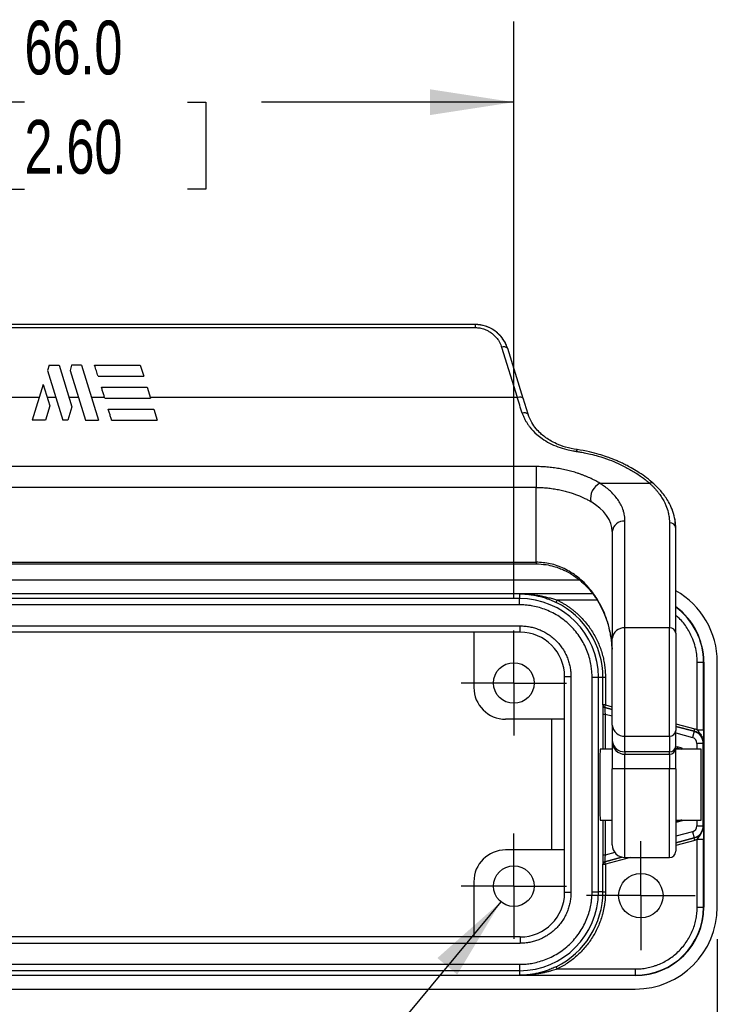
# Model space of a CAD drawing. Header units: millimetres. Extents: x 8 to 546, y 13 to 419.
# Tile 5 of 13: x 102 to 157, y 148 to 226. Entities that reach past the tile are written whole.
import ezdxf

# ---------------------------------------------------------------- set-up
doc = ezdxf.new("R2010")
doc.units = ezdxf.units.MM
doc.header["$LTSCALE"] = 2
doc.linetypes.add('SLD-Center', pattern=[19.05, 15.24, -1.27, 1.27, -1.27])
doc.linetypes.add('SLD-Solid', pattern=[0])
doc.layers.add('CENTER', color=40, linetype='SLD-Center')
doc.layers.add('DIMENSIONS', color=140, linetype='SLD-Solid', lineweight=25)
doc.styles.add('SLDTEXTSTYLE0', font='TXT', dxfattribs={"width": 0.7})
doc.dimstyles.new('SLDDIMSTYLE0', dxfattribs={"dimtxt": 4.316016, "dimasz": 6.604, "dimexe": 0, "dimexo": 0.0625, "dimgap": 1.079004, "dimtad": 0, "dimtih": 1, "dimtoh": 1, "dimrnd": 1e-09, "dimzin": 4, "dimdsep": 46, "dimtxsty": 'SLDTEXTSTYLE0', "dimsah": 1, "dimcen": 0.09, "dimadec": 0, "dimazin": 1, "dimtfac": 1, "dimtofl": 0, "dimtmove": 0, "dimatfit": 3, "dimfxl": 0, "dimfrac": 2, "dimtolj": 1, "dimtzin": 12, "dimarcsym": 0})
doc.dimstyles.new('SLDDIMSTYLE1', dxfattribs={"dimtxt": 4.316016, "dimasz": 6.604, "dimexe": 0, "dimexo": 0.0625, "dimgap": 1.079004, "dimtad": 0, "dimtih": 1, "dimtoh": 1, "dimrnd": 1e-09, "dimzin": 12, "dimdsep": 46, "dimtxsty": 'SLDTEXTSTYLE0', "dimsah": 1, "dimcen": 0, "dimadec": 0, "dimazin": 3, "dimtfac": 1, "dimtofl": 0, "dimtmove": 0, "dimatfit": 3, "dimfxl": 0, "dimfrac": 2, "dimtolj": 1, "dimtzin": 12, "dimarcsym": 0})

# ---------------------------------------------------------------- blocks, each defined once
blk = doc.blocks.new('_D')
at = {"layer": 'DIMENSIONS'}
for p, q in [((75.073, 180.165), (75.073, 225.588)), ((141.073, 180.165), (141.073, 225.588)), ((75.073, 219.238), (96.691, 219.238)), ((102.539, 219.238), (101.089, 219.238)), ((101.089, 219.238), (101.089, 212.378)), ((115.364, 219.238), (116.813, 219.238)), ((116.813, 219.238), (116.813, 212.378)), ((141.073, 219.238), (121.212, 219.238)), ((101.089, 212.378), (102.539, 212.378)), ((116.813, 212.378), (115.364, 212.378))]:
    blk.add_line(p, q, dxfattribs=at)
for points in [[(75.073, 219.238), (81.677, 218.222), (81.677, 220.254)], [(141.073, 219.238), (134.469, 220.254), (134.469, 218.222)]]:
    blk.add_solid(points, dxfattribs=at)
at = {"layer": 'DIMENSIONS', "char_height": 4.2333, "attachment_point": 1, "style": 'SLDTEXTSTYLE0'}
for s, insert in [('66.0', (102.539, 225.661)), ('2.60', (102.539, 217.835))]:
    blk.add_mtext(s, dxfattribs=dict(at, insert=insert))
blk = doc.blocks.new('_D_2')
at = {"layer": 'DIMENSIONS'}
for p, q in [((140.051, 156.254), (121.642, 134.065)), ((121.642, 134.065), (110.529, 134.065))]:
    blk.add_line(p, q, dxfattribs=at)
blk.add_solid([(140.051, 156.254), (135.053, 151.82), (136.616, 150.523)], dxfattribs=at)
at = {"layer": 'DIMENSIONS', "char_height": 4.2333, "attachment_point": 1, "style": 'SLDTEXTSTYLE0'}
for s, insert in [('M3', (91.467, 139.522)), ('THREAD', (83.93, 132.663))]:
    blk.add_mtext(s, dxfattribs=dict(at, insert=insert))
blk = doc.blocks.new('_D_3')
at = {"layer": 'DIMENSIONS'}
for p, q in [((59.052, 153.295), (59.052, 106.17)), ((157.094, 153.295), (157.094, 106.17)), ((59.052, 112.52), (99.87, 112.52)), ((105.718, 112.52), (104.268, 112.52)), ((104.268, 112.52), (104.268, 105.661)), ((118.543, 112.52), (119.993, 112.52)), ((119.993, 112.52), (119.993, 105.661)), ((157.094, 112.52), (124.391, 112.52)), ((104.268, 105.661), (105.718, 105.661)), ((119.993, 105.661), (118.543, 105.661))]:
    blk.add_line(p, q, dxfattribs=at)
for points in [[(59.052, 112.52), (65.656, 111.504), (65.656, 113.536)], [(157.094, 112.52), (150.49, 113.536), (150.49, 111.504)]]:
    blk.add_solid(points, dxfattribs=at)
at = {"layer": 'DIMENSIONS', "char_height": 4.2333, "attachment_point": 1, "style": 'SLDTEXTSTYLE0'}
for s, insert in [('98.0', (105.718, 118.943)), ('3.86', (105.718, 111.118))]:
    blk.add_mtext(s, dxfattribs=dict(at, insert=insert))
blk = doc.blocks.new('SW_CENTERMARKSYMBOL_1')
at = {"layer": 'CENTER', "color": 0}
for p, q in [((0, 2.54), (0, 4.14)), ((0, 0), (0, 2.54)), ((-2.54, 0), (-4.14, 0)), ((0, 0), (-2.54, 0)), ((0, 0), (0, -2.54)), ((0, 0), (2.54, 0)), ((2.54, 0), (4.14, 0)), ((0, -2.54), (0, -4.14))]:
    blk.add_line(p, q, dxfattribs=at)
blk = doc.blocks.new('SW_CENTERMARKSYMBOL_2')
at = {"layer": 'CENTER', "color": 0}
for p, q in [((0, 2.54), (0, 4.14)), ((0, 0), (0, 2.54)), ((-2.54, 0), (-4.14, 0)), ((0, 0), (-2.54, 0)), ((0, 0), (0, -2.54)), ((0, 0), (2.54, 0)), ((2.54, 0), (4.14, 0)), ((0, -2.54), (0, -4.14))]:
    blk.add_line(p, q, dxfattribs=at)
blk = doc.blocks.new('SW_CENTERMARKSYMBOL_5')
at = {"layer": 'CENTER', "color": 0}
for p, q in [((0, 2.54), (0, 4.29)), ((0, 0), (0, 2.54)), ((-2.54, 0), (-4.29, 0)), ((0, 0), (-2.54, 0)), ((0, 0), (0, -2.54)), ((0, 0), (2.54, 0)), ((2.54, 0), (4.29, 0)), ((0, -2.54), (0, -4.29))]:
    blk.add_line(p, q, dxfattribs=at)

msp = doc.modelspace()

# ---------------------------------------------------------------- linework, layer by layer
for p, q in [((138.026, 201.735), (78.12, 201.735)), ((138.026, 201.735), (138.026, 201.485)), ((78.12, 201.485), (138.026, 201.485)), ((140.113, 199.933), (141.331, 195.995)), ((141.809, 195.893), (140.591, 199.831)), ((104.49, 198.514), (104.361, 198.095)), ((104.361, 198.095), (105.571, 194.184)), ((104.49, 198.514), (105.266, 198.514)), ((105.266, 198.514), (106.277, 195.246)), ((106.253, 198.514), (106.124, 198.095)), ((106.124, 198.095), (107.334, 194.184)), ((107.029, 198.514), (106.253, 198.514)), ((107.029, 198.514), (108.369, 194.184)), ((108.065, 198.514), (111.656, 198.514)), ((111.656, 198.514), (111.924, 197.648)), ((108.333, 197.648), (111.924, 197.648)), ((104.021, 196.997), (103.15, 194.184)), ((104.021, 196.997), (104.539, 195.324)), ((108.601, 196.782), (112.192, 196.782)), ((112.192, 196.782), (112.46, 195.916)), ((74.815, 195.995), (103.711, 195.995)), ((104.331, 195.995), (105.01, 195.995)), ((106.046, 195.995), (106.774, 195.995)), ((107.809, 195.995), (108.844, 195.995)), ((108.869, 195.916), (112.46, 195.916)), ((112.435, 195.995), (141.331, 195.995)), ((142.199, 194.65), (141.8, 195.915)), ((141.809, 195.893), (141.814, 195.857)), ((104.539, 195.324), (104.186, 194.184)), ((106.277, 195.246), (105.949, 194.184)), ((109.137, 195.05), (112.728, 195.05)), ((112.728, 195.05), (112.996, 194.184)), ((104.186, 194.184), (103.15, 194.184)), ((105.949, 194.184), (105.571, 194.184)), ((107.334, 194.184), (108.369, 194.184)), ((109.404, 194.184), (112.996, 194.184)), ((142.823, 190.532), (73.323, 190.532)), ((142.823, 190.532), (142.823, 188.893)), ((142.823, 188.893), (73.323, 188.893)), ((142.823, 183.005), (142.823, 188.893)), ((147.853, 189.222), (151.763, 189.222)), ((149.823, 177.827), (149.823, 186.246)), ((148.823, 185.408), (148.823, 176.988)), ((153.323, 186.108), (153.323, 177.827)), ((153.823, 177.408), (153.823, 185.688)), ((73.323, 183.005), (142.823, 183.005)), ((73.323, 182.871), (142.823, 182.871)), ((142.823, 183.005), (142.823, 182.871)), ((146.237, 181.592), (69.905, 181.592)), ((68.878, 180.537), (147.259, 180.537)), ((141.523, 180.144), (74.623, 180.144)), ((141.523, 180.51), (141.523, 180.144)), ((147.28, 180.51), (141.523, 180.51)), ((141.523, 179.644), (141.523, 180.144)), ((144.407, 179.831), (144.495, 180.01)), ((147.617, 180.01), (144.495, 180.01)), ((141.523, 179.644), (74.623, 179.644)), ((74.573, 177.985), (141.573, 177.985)), ((141.573, 177.485), (141.573, 177.985)), ((149.823, 169.303), (149.823, 177.827)), ((153.323, 177.827), (149.823, 177.827)), ((153.323, 169.303), (153.323, 177.827)), ((141.573, 177.485), (74.573, 177.485)), ((137.923, 177.485), (137.923, 173.135)), ((155.512, 169.806), (155.512, 175.135)), ((155.512, 175.135), (156.012, 175.135)), ((156.012, 169.806), (156.012, 175.135)), ((156.012, 175.135), (156.038, 175.135)), ((156.038, 175.135), (156.038, 155.835)), ((157.094, 155.835), (157.094, 175.135)), ((145.073, 156.985), (145.073, 173.985)), ((145.573, 173.985), (145.073, 173.985)), ((145.573, 173.985), (145.573, 156.985)), ((147.232, 157.035), (147.232, 173.935)), ((147.232, 173.935), (147.732, 173.935)), ((147.732, 157.035), (147.732, 173.935)), ((147.732, 173.935), (148.086, 173.935)), ((148.086, 171.762), (148.086, 173.935)), ((148.086, 173.935), (148.286, 173.935)), ((148.286, 173.935), (148.286, 171.762)), ((148.086, 171.762), (148.081, 171.758)), ((148.286, 171.762), (148.086, 171.762)), ((148.234, 171.569), (148.229, 171.564)), ((148.229, 171.564), (148.823, 171.405)), ((148.234, 171.569), (148.286, 171.762)), ((148.823, 171.411), (148.234, 171.569)), ((148.286, 171.762), (148.823, 171.618)), ((145.073, 170.635), (140.423, 170.635)), ((144.073, 160.335), (144.073, 170.635)), ((148.069, 171.036), (148.269, 171.036)), ((148.069, 171.036), (148.069, 168.285)), ((148.269, 171.036), (148.269, 168.285)), ((148.269, 171.036), (148.823, 170.888)), ((148.823, 170.17), (148.823, 168.939)), ((153.823, 170.278), (155.313, 169.879)), ((155.261, 169.686), (153.823, 170.071)), ((153.823, 170.066), (155.26, 169.681)), ((155.261, 169.686), (155.313, 169.879)), ((149.823, 169.303), (153.323, 169.303)), ((149.823, 168.073), (149.823, 169.303)), ((153.323, 169.303), (153.323, 168.073)), ((153.823, 168.506), (153.823, 169.736)), ((153.823, 169.548), (155.13, 169.198)), ((155.26, 169.681), (155.13, 169.198)), ((155.261, 169.686), (155.26, 169.681)), ((155.512, 169.806), (156.012, 169.806)), ((148.823, 168.939), (148.823, 168.872)), ((148.823, 168.872), (148.823, 166.735)), ((153.823, 168.428), (153.823, 168.506)), ((153.936, 168.455), (153.823, 168.425)), ((153.823, 166.735), (153.823, 168.372)), ((153.823, 168.321), (153.936, 168.352)), ((153.936, 168.455), (153.936, 168.352)), ((154.323, 168.351), (153.936, 168.455)), ((154.184, 168.285), (153.936, 168.352)), ((154.223, 168.275), (154.323, 168.351)), ((154.323, 168.285), (154.323, 168.351)), ((155.994, 168.723), (155.494, 168.723)), ((155.494, 168.723), (155.494, 168.285)), ((155.994, 162.247), (155.994, 168.723)), ((155.994, 168.723), (156, 168.723)), ((148.823, 168.285), (147.88, 168.285)), ((153.323, 168.073), (149.823, 168.073)), ((149.823, 168.073), (149.823, 167.872)), ((149.823, 167.872), (153.323, 167.872)), ((149.823, 166.735), (149.823, 167.872)), ((153.323, 167.872), (153.323, 168.073)), ((153.323, 167.872), (153.323, 166.735)), ((155.823, 168.285), (153.823, 168.285)), ((155.823, 162.685), (155.823, 168.285)), ((149.823, 166.735), (148.823, 166.735)), ((149.823, 159.735), (149.823, 166.735)), ((153.323, 166.735), (149.823, 166.735)), ((153.323, 159.735), (153.323, 166.735)), ((153.823, 166.735), (153.323, 166.735)), ((147.88, 162.685), (148.823, 162.685)), ((148.069, 162.685), (148.069, 159.934)), ((148.269, 162.685), (148.269, 159.934)), ((153.823, 162.685), (155.823, 162.685)), ((153.823, 162.588), (154.184, 162.685)), ((154.323, 162.619), (153.823, 162.485)), ((154.323, 162.619), (154.223, 162.696)), ((154.323, 162.685), (154.323, 162.619)), ((155.494, 162.685), (155.494, 162.247)), ((155.494, 162.247), (155.994, 162.247)), ((156, 162.247), (155.994, 162.247)), ((155.13, 161.773), (153.823, 161.422)), ((155.13, 161.773), (155.26, 161.29)), ((155.26, 161.29), (153.823, 160.905)), ((153.823, 160.899), (155.261, 161.284)), ((155.313, 161.091), (153.823, 160.692)), ((155.26, 161.29), (155.261, 161.284)), ((155.313, 161.091), (155.261, 161.284)), ((156.012, 161.164), (155.512, 161.164)), ((155.512, 155.835), (155.512, 161.164)), ((156.012, 155.835), (156.012, 161.164)), ((145.073, 160.335), (140.423, 160.335)), ((148.269, 159.934), (148.069, 159.934)), ((149.022, 160.136), (148.269, 159.934)), ((148.081, 159.213), (148.086, 159.209)), ((148.086, 157.035), (148.086, 159.209)), ((148.086, 159.209), (148.286, 159.209)), ((149.575, 159.766), (148.229, 159.406)), ((148.229, 159.406), (148.234, 159.402)), ((148.234, 159.402), (149.586, 159.764)), ((148.286, 159.209), (148.234, 159.402)), ((150.252, 159.735), (148.286, 159.209)), ((148.286, 159.209), (148.286, 157.035)), ((149.823, 159.735), (153.323, 159.735)), ((137.923, 157.835), (137.923, 153.485)), ((145.573, 156.985), (145.073, 156.985)), ((147.232, 157.035), (147.732, 157.035)), ((148.086, 157.035), (147.732, 157.035)), ((148.086, 157.035), (148.286, 157.035)), ((155.512, 155.835), (156.012, 155.835)), ((156.038, 155.835), (156.012, 155.835)), ((141.573, 153.485), (74.573, 153.485)), ((74.573, 152.985), (141.573, 152.985)), ((141.573, 153.485), (141.573, 152.985)), ((74.623, 151.327), (141.523, 151.327)), ((141.523, 151.327), (141.523, 150.827)), ((74.623, 150.827), (141.523, 150.827)), ((141.523, 150.827), (141.523, 150.46)), ((144.495, 150.96), (144.407, 151.14)), ((144.495, 150.96), (150.637, 150.96)), ((150.637, 150.96), (150.637, 150.46)), ((150.637, 150.434), (65.509, 150.434)), ((141.523, 150.46), (150.637, 150.46)), ((150.637, 150.46), (150.637, 150.434)), ((65.509, 149.378), (150.637, 149.378))]:
    msp.add_line(p, q)
at = {"flags": 128}
for points in [[(140.591, 199.831), (140.587, 199.842), (140.581, 199.853)], [(141.331, 195.995), (141.426, 196.012), (141.516, 196.019), (141.6, 196.015), (141.673, 196.001), (141.733, 195.977), (141.778, 195.944), (141.805, 195.904), (141.809, 195.893)]]:
    msp.add_lwpolyline(points, dxfattribs=at)
for centre, radius in [((141.073, 173.485), 1.6), ((141.073, 157.485), 1.6), ((151.073, 156.735), 1.75)]:
    msp.add_circle(centre, radius)
for centre, radius, start, end in [((140.28, 199.504), 0.461, 49.15454, 111.27389), ((141.886, 194.34), 0.441, 44.83275, 110.1945), ((146.19, 191.714), 0.209, 130.92616, 174.69813), ((151.89, 188.914), 0.332, 49.93225, 112.35607), ((148.436, 188.032), 1.325, 116.06923, 190.9168), ((149.749, 185.319), 0.93, 85.42667, 174.54447), ((153.36, 185.644), 0.465, 5.45553, 94.57333), ((150.637, 175.135), 6.457, 0, 60.4323), ((141.523, 173.935), 6.209, 0, 90), ((141.523, 173.935), 6.563, 0, 63.93394), ((150.637, 175.135), 5.401, 0, 53.84941), ((150.637, 175.135), 5.375, 0, 53.64406), ((149.749, 176.9), 0.93, 85.42667, 174.54447), ((153.36, 177.363), 0.465, 5.45553, 94.57333), ((141.573, 173.985), 3.5, 0, 90), ((148.281, 171.758), 0.2, 180.01484, 254.98516), ((148.286, 171.762), 0.2, 180.01484, 254.98516), ((149.761, 170.242), 0.94, 184.40195, 273.81126), ((153.354, 169.773), 0.47, 266.18874, 355.59805), ((155.003, 168.723), 0.491, 0, 75), ((155.003, 168.723), 0.991, 0, 75), ((155.003, 168.723), 0.997, 0, 75), ((149.761, 169.011), 0.94, 184.40195, 273.81126), ((149.823, 168.872), 1, 180, 270), ((153.354, 168.542), 0.47, 266.18874, 355.59805), ((153.323, 168.372), 0.5, 270, 0), ((155.003, 162.247), 0.491, 285, 360), ((155.003, 162.247), 0.991, 285, 0), ((155.003, 162.247), 0.997, 285, 0), ((149.823, 160.735), 1, 180, 270), ((153.323, 160.235), 0.5, 270, 0), ((148.281, 159.213), 0.2, 105.01484, 179.98516), ((148.286, 159.208), 0.2, 105.01484, 179.98516), ((141.523, 157.035), 6.209, 270, 0), ((141.573, 156.985), 3.5, 270, 0), ((141.523, 157.035), 6.563, 296.06606, 0), ((150.637, 155.835), 5.375, 270, 0), ((150.637, 155.835), 5.401, 270, 0), ((150.637, 155.835), 6.457, 270, 0)]:
    msp.add_arc(centre, radius, start, end)
for centre, major_axis, ratio, start_param, end_param in [((140.423, 173.135), (-1.768, -1.768), 0.999924, 5.497825, 7.068545), ((147.88, 165.485), (0, 2.8), 0.017455, 0, 3.141593), ((140.423, 157.835), (-1.768, 1.768), 0.999924, 5.497825, 7.068545)]:
    msp.add_ellipse(centre, major_axis=major_axis, ratio=ratio, start_param=start_param, end_param=end_param)
for points, knots in [([(140.545, 199.923), (140.507, 200.032), (140.429, 200.25), (140.264, 200.518), (140.101, 200.738), (139.948, 200.91), (139.79, 201.06), (139.564, 201.245), (139.254, 201.44), (138.727, 201.67), (138.303, 201.71), (138.026, 201.735)], [0, 0, 0, 0, 0.110292, 0.219883, 0.294523, 0.365043, 0.431463, 0.493802, 0.630798, 0.75868, 1, 1, 1, 1]), ([(140.582, 199.852), (140.469, 200.114), (140.249, 200.625), (139.629, 201.222), (138.878, 201.646), (138.308, 201.703), (138.026, 201.731)], [0, 0, 0, 0, 0.263281, 0.51635, 0.760315, 1, 1, 1, 1]), ([(138.026, 201.485), (138.066, 201.484), (138.156, 201.483), (138.307, 201.468), (138.487, 201.437), (138.742, 201.367), (139.03, 201.242), (139.311, 201.063), (139.579, 200.835), (139.79, 200.588), (139.949, 200.331), (140.047, 200.129), (140.092, 199.996), (140.113, 199.933)], [0, 0, 0, 0, 0.040477, 0.091669, 0.153745, 0.227081, 0.362867, 0.479096, 0.581069, 0.743451, 0.837805, 0.923433, 1, 1, 1, 1]), ([(108.333, 197.648), (108.289, 197.789), (108.201, 198.075), (108.11, 198.367), (108.065, 198.514)], [0, 0, 0, 0, 0.494495, 1, 1, 1, 1]), ([(108.869, 195.916), (108.84, 196.01), (108.781, 196.198), (108.692, 196.487), (108.631, 196.683), (108.601, 196.782)], [0, 0, 0, 0, 0.329321, 0.662653, 1, 1, 1, 1]), ([(109.404, 194.184), (109.376, 194.277), (109.318, 194.464), (109.228, 194.753), (109.167, 194.951), (109.137, 195.05)], [0, 0, 0, 0, 0.329885, 0.663216, 1, 1, 1, 1]), ([(141.733, 194.754), (141.752, 194.702), (141.79, 194.591), (141.861, 194.42), (141.95, 194.236), (142.058, 194.041), (142.189, 193.837), (142.441, 193.494), (142.805, 193.114), (143.331, 192.705), (143.883, 192.373), (144.531, 192.085), (145.157, 191.891), (145.644, 191.785), (145.897, 191.747), (145.983, 191.734)], [0, 0, 0, 0, 0.032571, 0.068813, 0.10872, 0.152293, 0.199544, 0.250492, 0.399355, 0.499564, 0.621437, 0.749114, 0.872817, 0.956746, 1, 1, 1, 1]), ([(146.054, 191.872), (145.745, 191.929), (145.176, 192.034), (144.461, 192.305), (143.921, 192.585), (143.511, 192.862), (143.153, 193.159), (142.8, 193.53), (142.444, 194.024), (142.285, 194.431), (142.199, 194.65)], [0, 0, 0, 0, 0.169382, 0.31185, 0.429973, 0.5244, 0.609901, 0.717196, 0.847201, 1, 1, 1, 1]), ([(145.983, 191.734), (146.068, 191.721), (146.28, 191.69), (146.658, 191.622), (147.153, 191.514), (147.813, 191.338), (148.547, 191.092), (149.279, 190.789), (149.982, 190.446), (150.562, 190.111), (151.026, 189.802), (151.332, 189.577), (151.572, 189.388), (151.704, 189.273), (151.763, 189.222)], [0, 0, 0, 0, 0.035971, 0.089936, 0.161646, 0.250848, 0.383324, 0.500198, 0.608515, 0.749359, 0.828936, 0.897248, 0.954284, 1, 1, 1, 1]), ([(152.103, 189.169), (151.915, 189.331), (151.566, 189.631), (150.992, 190.031), (150.473, 190.35), (150.023, 190.596), (149.639, 190.787), (149.31, 190.938), (149.016, 191.063), (148.705, 191.186), (148.304, 191.333), (147.736, 191.515), (146.972, 191.718), (146.381, 191.817), (146.054, 191.872)], [0, 0, 0, 0, 0.133883, 0.248278, 0.343842, 0.420827, 0.481539, 0.534103, 0.57924, 0.619115, 0.677057, 0.759554, 0.866987, 1, 1, 1, 1]), ([(147.853, 189.222), (147.8, 189.253), (147.692, 189.317), (147.521, 189.411), (147.341, 189.503), (147.153, 189.594), (146.956, 189.684), (146.75, 189.771), (146.535, 189.856), (146.311, 189.938), (146.018, 190.037), (145.652, 190.147), (145.208, 190.26), (144.75, 190.356), (144.281, 190.433), (143.802, 190.489), (143.315, 190.525), (142.987, 190.53), (142.823, 190.532)], [0, 0, 0, 0, 0.041807, 0.084254, 0.127351, 0.17111, 0.215543, 0.26066, 0.306472, 0.35299, 0.400224, 0.484849, 0.569714, 0.654874, 0.740394, 0.826352, 0.912847, 1, 1, 1, 1]), ([(142.823, 188.893), (142.899, 188.892), (143.05, 188.891), (143.275, 188.882), (143.499, 188.868), (143.721, 188.848), (143.941, 188.823), (144.159, 188.793), (144.374, 188.758), (144.587, 188.719), (144.796, 188.675), (145.003, 188.626), (145.266, 188.558), (145.695, 188.432), (146.188, 188.251), (146.635, 188.05), (146.925, 187.901), (147.075, 187.815), (147.135, 187.781)], [0, 0, 0, 0, 0.045988, 0.091785, 0.137422, 0.182927, 0.228327, 0.273645, 0.318905, 0.364127, 0.409331, 0.454534, 0.499754, 0.585446, 0.749122, 0.860082, 0.943868, 1, 1, 1, 1]), ([(149.823, 186.246), (149.822, 186.29), (149.821, 186.393), (149.805, 186.572), (149.769, 186.799), (149.687, 187.113), (149.541, 187.472), (149.322, 187.85), (149.049, 188.217), (148.726, 188.558), (148.383, 188.852), (148.1, 189.062), (147.925, 189.175), (147.853, 189.222)], [0, 0, 0, 0, 0.040315, 0.095827, 0.166439, 0.252019, 0.390549, 0.50683, 0.620473, 0.758047, 0.862872, 0.943395, 1, 1, 1, 1]), ([(151.763, 189.222), (151.819, 189.171), (151.929, 189.068), (152.085, 188.911), (152.232, 188.75), (152.37, 188.587), (152.499, 188.422), (152.62, 188.253), (152.731, 188.083), (152.833, 187.911), (152.941, 187.707), (153.09, 187.381), (153.217, 186.994), (153.292, 186.603), (153.319, 186.329), (153.322, 186.173), (153.323, 186.108)], [0, 0, 0, 0, 0.054542, 0.109224, 0.164047, 0.219007, 0.274104, 0.329333, 0.384689, 0.440167, 0.49576, 0.578819, 0.748695, 0.856273, 0.940084, 1, 1, 1, 1]), ([(153.815, 185.764), (153.798, 186.01), (153.765, 186.482), (153.558, 187.153), (153.229, 187.84), (152.767, 188.517), (152.313, 188.963), (152.103, 189.169)], [0, 0, 0, 0, 0.204232, 0.393463, 0.56757, 0.800378, 1, 1, 1, 1]), ([(153.823, 185.688), (153.82, 185.808), (153.813, 186.027), (153.777, 186.295), (153.746, 186.442), (153.735, 186.492)], [0, 0, 0, 0, 0.447762, 0.814033, 1, 1, 1, 1]), ([(148.808, 176.199), (148.806, 176.273), (148.799, 176.51), (148.753, 176.912), (148.673, 177.424), (148.557, 177.936), (148.383, 178.529), (148.143, 179.155), (147.82, 179.805), (147.463, 180.381), (146.928, 181.09), (146.297, 181.709), (145.584, 182.209), (144.878, 182.594), (143.96, 182.93), (143.199, 182.98), (142.823, 183.005)], [0, 0, 0, 0, 0.022267, 0.071601, 0.121358, 0.178145, 0.229585, 0.306976, 0.379562, 0.447394, 0.510534, 0.646413, 0.710375, 0.771847, 0.887476, 1, 1, 1, 1]), ([(142.823, 182.871), (143.085, 182.859), (143.559, 182.838), (144.177, 182.695), (144.641, 182.541), (145.137, 182.33), (145.732, 182.002), (146.36, 181.527), (146.925, 180.973), (147.431, 180.349), (147.872, 179.636), (148.238, 178.858), (148.521, 178.044), (148.737, 177.129), (148.789, 176.48), (148.816, 176.143)], [0, 0, 0, 0, 0.079167, 0.142882, 0.190813, 0.226989, 0.305499, 0.395652, 0.463927, 0.544263, 0.63779, 0.716815, 0.803524, 0.897948, 1, 1, 1, 1]), ([(141.523, 180.51), (141.598, 180.509), (141.739, 180.507), (141.936, 180.496), (142.105, 180.482), (142.336, 180.457), (142.625, 180.414), (142.996, 180.339), (143.35, 180.245), (143.674, 180.14), (143.949, 180.036), (144.184, 179.937), (144.334, 179.865), (144.407, 179.831)], [0, 0, 0, 0, 0.077245, 0.144688, 0.202334, 0.250189, 0.382625, 0.500296, 0.632178, 0.750177, 0.838354, 0.921542, 1, 1, 1, 1]), ([(141.523, 180.51), (141.63, 180.509), (141.834, 180.506), (142.126, 180.49), (142.389, 180.468), (142.625, 180.442), (142.831, 180.415), (143.106, 180.372), (143.442, 180.308), (143.834, 180.214), (144.18, 180.116), (144.395, 180.044), (144.495, 180.01)], [0, 0, 0, 0, 0.106972, 0.204501, 0.29259, 0.371238, 0.440445, 0.500213, 0.647081, 0.779298, 0.896914, 1, 1, 1, 1]), ([(144.495, 180.01), (144.574, 179.971), (144.731, 179.891), (144.961, 179.761), (145.186, 179.623), (145.405, 179.476), (145.618, 179.32), (145.825, 179.156), (146.202, 178.832), (146.713, 178.308), (147.28, 177.528), (147.732, 176.676), (148, 175.924), (148.15, 175.313), (148.228, 174.858), (148.277, 174.398), (148.283, 174.09), (148.286, 173.935)], [0, 0, 0, 0, 0.0351461, 0.070161, 0.1050982, 0.1400113, 0.1749544, 0.2099811, 0.2451448, 0.3725453, 0.5000157, 0.6274162, 0.7548865, 0.8162956, 0.8774253, 0.938564, 1, 1, 1, 1]), ([(147.232, 173.935), (147.231, 174.005), (147.229, 174.144), (147.218, 174.353), (147.199, 174.561), (147.172, 174.768), (147.119, 175.087), (147.018, 175.515), (146.837, 176.047), (146.601, 176.566), (146.208, 177.237), (145.589, 178.001), (144.825, 178.62), (144.154, 179.013), (143.635, 179.249), (143.103, 179.43), (142.63, 179.542), (142.218, 179.605), (141.871, 179.638), (141.639, 179.642), (141.523, 179.644)], [0, 0, 0, 0, 0.023335, 0.046627, 0.069909, 0.093211, 0.116565, 0.178299, 0.240092, 0.304401, 0.368768, 0.500006, 0.631244, 0.695552, 0.759919, 0.821654, 0.883446, 0.922309, 0.961111, 1, 1, 1, 1]), ([(155.512, 175.135), (155.505, 175.34), (155.49, 175.748), (155.371, 176.351), (155.145, 177.053), (154.736, 177.821), (154.265, 178.451), (153.912, 178.726), (153.823, 178.794)], [0, 0, 0, 0, 0.147514, 0.293878, 0.441448, 0.677819, 0.919206, 1, 1, 1, 1]), ([(141.573, 177.985), (141.636, 177.984), (141.763, 177.983), (141.951, 177.969), (142.138, 177.947), (142.323, 177.916), (142.506, 177.877), (142.688, 177.829), (142.868, 177.771), (143.113, 177.681), (143.416, 177.543), (143.768, 177.337), (144.1, 177.096), (144.406, 176.819), (144.683, 176.512), (144.925, 176.18), (145.131, 175.828), (145.295, 175.468), (145.421, 175.102), (145.508, 174.736), (145.563, 174.363), (145.57, 174.111), (145.573, 173.985)], [0, 0, 0, 0, 0.030232, 0.060266, 0.090167, 0.120003, 0.149841, 0.17975, 0.209797, 0.240047, 0.304317, 0.368671, 0.434309, 0.500032, 0.56567, 0.631393, 0.695664, 0.760018, 0.820268, 0.879988, 0.939719, 1, 1, 1, 1]), ([(148.823, 170.17), (148.823, 170.865), (148.823, 172.138), (148.823, 174.92), (148.823, 176.23), (148.823, 176.988)], [0, 0, 0, 0, 0.5, 0.5, 1, 1, 1, 1]), ([(153.823, 177.408), (153.823, 176.555), (153.823, 175.081), (153.823, 171.951), (153.823, 170.519), (153.823, 169.736)], [0, 0, 0, 0, 0.5, 0.5, 1, 1, 1, 1]), ([(148.081, 171.758), (148.08, 171.756), (148.079, 171.754), (148.078, 171.737), (148.076, 171.7), (148.074, 171.636), (148.072, 171.547), (148.071, 171.44), (148.07, 171.311), (148.069, 171.168), (148.069, 171.078), (148.069, 171.036)], [0, 0, 0, 0, 0.068076, 0.146955, 0.236758, 0.382393, 0.494599, 0.60061, 0.755885, 0.886654, 1, 1, 1, 1]), ([(155.512, 169.806), (155.526, 169.786), (155.555, 169.744), (155.596, 169.687), (155.642, 169.625), (155.701, 169.547), (155.776, 169.438), (155.859, 169.298), (155.932, 169.13), (155.988, 168.935), (155.996, 168.796), (156, 168.723)], [0, 0, 0, 0, 0.059049, 0.12527, 0.172506, 0.250619, 0.367097, 0.500878, 0.654228, 0.820925, 1, 1, 1, 1]), ([(156.012, 169.806), (156.012, 169.581), (156.01, 169.37), (156.006, 169.011), (156.003, 168.865), (156, 168.723)], [0, 0, 0, 0, 0.5, 0.5, 1, 1, 1, 1]), ([(148.823, 160.735), (148.823, 160.735), (148.823, 161.367), (148.823, 163.618), (148.823, 165.144), (148.823, 166.735)], [0, 0, 0, 0, 0.5, 0.5, 1, 1, 1, 1]), ([(153.823, 166.735), (153.823, 165.011), (153.823, 163.358), (153.823, 160.92), (153.823, 160.235), (153.823, 160.235)], [0, 0, 0, 0, 0.5, 0.5, 1, 1, 1, 1]), ([(155.512, 161.164), (155.573, 161.257), (155.665, 161.363), (155.884, 161.703), (156.001, 161.951), (156, 162.247)], [0, 0, 0, 0, 0.5, 0.5, 1, 1, 1, 1]), ([(156, 162.247), (156.003, 162.105), (156.006, 161.959), (156.01, 161.6), (156.012, 161.389), (156.012, 161.164)], [0, 0, 0, 0, 0.5, 0.5, 1, 1, 1, 1]), ([(148.069, 159.934), (148.069, 159.906), (148.069, 159.852), (148.069, 159.771), (148.069, 159.694), (148.07, 159.62), (148.071, 159.551), (148.071, 159.486), (148.072, 159.421), (148.074, 159.339), (148.076, 159.266), (148.079, 159.221), (148.08, 159.215), (148.081, 159.213)], [0, 0, 0, 0, 0.074925, 0.148504, 0.221082, 0.292919, 0.36421, 0.4351, 0.505703, 0.593446, 0.763448, 0.893906, 1, 1, 1, 1]), ([(141.523, 151.327), (141.593, 151.327), (141.732, 151.329), (141.941, 151.341), (142.148, 151.36), (142.356, 151.386), (142.675, 151.439), (143.103, 151.54), (143.635, 151.721), (144.153, 151.958), (144.825, 152.35), (145.589, 152.97), (146.208, 153.733), (146.601, 154.405), (146.837, 154.923), (147.018, 155.455), (147.13, 155.928), (147.193, 156.34), (147.226, 156.687), (147.23, 156.919), (147.232, 157.035)], [0, 0, 0, 0, 0.023335, 0.046627, 0.069909, 0.093211, 0.116565, 0.178299, 0.240092, 0.304401, 0.368768, 0.500006, 0.631244, 0.695552, 0.759919, 0.821654, 0.883446, 0.922309, 0.961111, 1, 1, 1, 1]), ([(145.573, 156.985), (145.572, 156.922), (145.571, 156.796), (145.557, 156.607), (145.535, 156.421), (145.504, 156.235), (145.465, 156.052), (145.416, 155.87), (145.359, 155.69), (145.269, 155.445), (145.131, 155.142), (144.925, 154.79), (144.683, 154.459), (144.407, 154.152), (144.1, 153.875), (143.768, 153.633), (143.416, 153.427), (143.056, 153.263), (142.69, 153.138), (142.324, 153.05), (141.951, 152.995), (141.699, 152.988), (141.573, 152.985)], [0, 0, 0, 0, 0.0302322, 0.0602656, 0.0901667, 0.1200028, 0.1498415, 0.1797504, 0.2097969, 0.2400471, 0.3043173, 0.3686713, 0.434309, 0.5000324, 0.5656701, 0.6313935, 0.6956637, 0.7600177, 0.8202677, 0.8799881, 0.9397189, 1, 1, 1, 1]), ([(148.286, 157.035), (148.285, 156.947), (148.283, 156.77), (148.267, 156.506), (148.242, 156.244), (148.206, 155.983), (148.16, 155.723), (148.103, 155.465), (147.978, 154.984), (147.732, 154.295), (147.28, 153.443), (146.713, 152.662), (146.156, 152.091), (145.673, 151.688), (145.298, 151.417), (144.907, 151.171), (144.632, 151.031), (144.495, 150.96)], [0, 0, 0, 0, 0.035146, 0.070161, 0.105098, 0.140011, 0.174954, 0.209981, 0.245145, 0.372545, 0.500016, 0.627416, 0.754887, 0.816296, 0.877425, 0.938564, 1, 1, 1, 1]), ([(150.637, 150.96), (150.714, 150.961), (150.868, 150.963), (151.097, 150.98), (151.325, 151.006), (151.55, 151.044), (151.774, 151.092), (151.996, 151.151), (152.215, 151.22), (152.513, 151.331), (152.883, 151.499), (153.312, 151.749), (153.716, 152.044), (154.214, 152.494), (154.638, 153.015), (154.973, 153.589), (155.174, 154.031), (155.33, 154.486), (155.435, 154.938), (155.5, 155.389), (155.508, 155.686), (155.512, 155.835)], [0, 0, 0, 0, 0.03024, 0.06028, 0.090188, 0.12003, 0.149874, 0.179788, 0.20984, 0.240094, 0.304385, 0.368744, 0.434402, 0.50013, 0.631342, 0.695632, 0.759991, 0.821708, 0.883493, 0.941729, 1, 1, 1, 1]), ([(144.407, 151.14), (144.353, 151.114), (144.242, 151.061), (144.07, 150.985), (143.89, 150.912), (143.653, 150.824), (143.35, 150.725), (142.996, 150.632), (142.625, 150.556), (142.28, 150.505), (141.908, 150.469), (141.664, 150.463), (141.523, 150.46)], [0, 0, 0, 0, 0.058418, 0.119456, 0.183231, 0.249844, 0.367848, 0.499726, 0.617404, 0.749834, 0.855333, 1, 1, 1, 1]), ([(144.495, 150.96), (144.43, 150.938), (144.293, 150.891), (144.077, 150.825), (143.842, 150.76), (143.585, 150.696), (143.309, 150.636), (142.99, 150.578), (142.596, 150.522), (142.098, 150.473), (141.727, 150.465), (141.523, 150.46)], [0, 0, 0, 0, 0.06712, 0.140685, 0.220722, 0.307249, 0.400282, 0.499835, 0.628792, 0.795513, 1, 1, 1, 1])]:
    msp.add_open_spline(points, degree=3, knots=knots)
for points in [[(141.733, 194.754), (141.6, 195.158), (141.466, 195.572), (141.331, 195.995)], [(148.823, 185.408), (148.823, 186.287), (148.209, 187.149), (147.135, 187.781)], [(148.229, 171.564), (148.223, 171.561), (148.241, 171.322), (148.269, 171.036)], [(155.313, 169.879), (155.347, 169.869), (155.415, 169.849), (155.48, 169.821), (155.512, 169.806)], [(155.512, 161.164), (155.48, 161.15), (155.415, 161.121), (155.347, 161.101), (155.313, 161.091)], [(148.269, 159.934), (148.241, 159.648), (148.223, 159.409), (148.229, 159.406)]]:
    msp.add_open_spline(points, degree=3)

# ---------------------------------------------------------------- block references
at = {"layer": 'CENTER'}
for name, p in [('SW_CENTERMARKSYMBOL_1', (141.073, 173.485)), ('SW_CENTERMARKSYMBOL_2', (141.073, 157.485)), ('SW_CENTERMARKSYMBOL_5', (151.073, 156.735))]:
    msp.add_blockref(name, p, dxfattribs=at)

# ---------------------------------------------------------------- dimensions: what is measured, and where the dimension line sits
at = {"layer": 'DIMENSIONS'}
dim = msp.add_linear_dim(base=(141.073, 219.238), p1=(75.073, 177.625), p2=(141.073, 177.625), dimstyle='SLDDIMSTYLE0', dxfattribs=at)
dim.commit()
dim.dimension.update_dxf_attribs({"geometry": '_D', "text_midpoint": (108.951, 219.238), "dimtype": 160})
dim = msp.add_diameter_dim_2p(p1=(142.095, 158.717), p2=(140.051, 156.254), text='M3\\PTHREAD', dimstyle='SLDDIMSTYLE1', override={"dimpost": '<>'}, dxfattribs=at)
dim.commit()
dim.dimension.update_dxf_attribs({"geometry": '_D_2', "text_midpoint": (95.642, 134.065), "dimtype": 163})
dim = msp.add_linear_dim(base=(157.094, 112.52), p1=(59.052, 155.835), p2=(157.094, 155.835), angle=0, dimstyle='SLDDIMSTYLE0', dxfattribs=at)
dim.commit()
dim.dimension.update_dxf_attribs({"geometry": '_D_3', "text_midpoint": (112.131, 112.52), "dimtype": 160})

doc.saveas('drawing.dxf')
